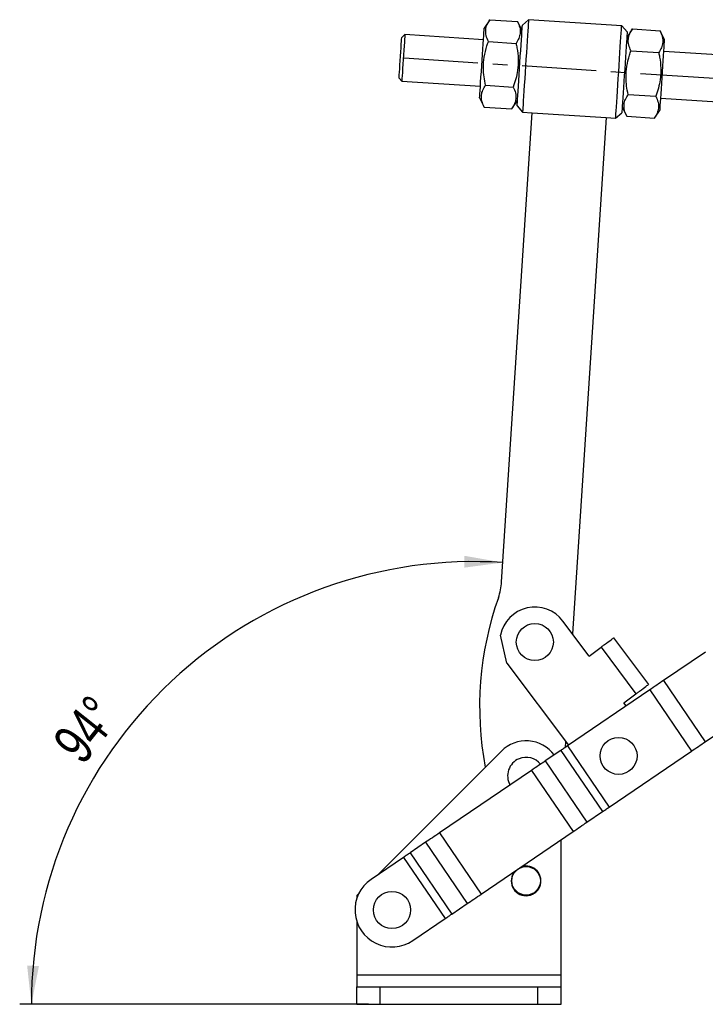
# Model space of a CAD drawing. Extents: x 32 to 364, y 17 to 289.
# Tile 3 of 7: x 32 to 91, y 193 to 277. Entities that reach past the tile are written whole.
import ezdxf

# ---------------------------------------------------------------- set-up
doc = ezdxf.new("R2010")
doc.units = 0
doc.linetypes.add('CENTERX2', pattern=[20.32, 12.7, -2.54, 2.54, -2.54])
doc.layers.get('0').update_dxf_attribs({"linetype": 'CONTINUOUS'})
doc.styles.add('SLDTEXTSTYLE0', font='TXT', dxfattribs={"width": 0.75})
doc.dimstyles.new('SLDDIMSTYLE4', dxfattribs={"dimtxt": 3.5, "dimasz": 3.302, "dimexe": 0, "dimexo": 0.0625, "dimgap": 0.875, "dimtad": 1, "dimdec": 4, "dimlfac": 2, "dimzin": 12, "dimtxsty": 'SLDTEXTSTYLE0', "dimsah": 1, "dimcen": 0.09, "dimazin": 3, "dimtfac": 1, "dimtdec": 0, "dimtofl": 0, "dimtmove": 0, "dimatfit": 3, "dimtolj": 1, "dimtzin": 12})

# ---------------------------------------------------------------- blocks, each defined once
blk = doc.blocks.new('_D_9')
at = {"color": 179, "linetype": 'CONTINUOUS'}
blk.add_line((62.192, 192.547), (32.275, 192.547), dxfattribs=at)
blk.add_arc((71.236, 192.547), 37.961, 86.27949, 180, dxfattribs=at)
for points in [[(73.7, 230.429), (70.409, 231.008), (70.387, 229.992)], [(33.275, 192.547), (33.926, 195.824), (32.911, 195.868)]]:
    blk.add_solid(points, dxfattribs=at)
at = {"color": 179, "linetype": 'CONTINUOUS', "insert": (34.932, 215.138, 0.05), "char_height": 3.5, "attachment_point": 1, "rotation": 51.47247, "style": 'SLDTEXTSTYLE0'}
blk.add_mtext('94°', dxfattribs=at)

msp = doc.modelspace()

# ---------------------------------------------------------------- linework, layer by layer
at = {"color": 7, "linetype": 'CONTINUOUS'}
for p, q in [((72.577576, 276.979663), (72.095029, 276.256673)), ((72.577576, 276.979663), (74.953327, 276.825175)), ((75.899987, 276.98005), (75.368596, 276.513547)), ((83.883127, 276.460931), (75.899987, 276.98005)), ((75.33818, 276.045785), (74.953327, 276.825175)), ((84.349628, 275.929541), (83.883127, 276.460931)), ((84.801759, 276.184768), (84.319211, 275.461778)), ((84.801759, 276.184768), (87.177509, 276.03028)), ((65.294365, 275.696792), (65.02867, 275.463537)), ((72.03014, 275.258787), (65.294365, 275.696792)), ((87.562362, 275.25089), (87.177509, 276.03028)), ((72.455818, 275.107228), (74.831569, 274.952747)), ((84.680001, 274.312333), (87.055752, 274.157845)), ((97.476397, 273.604103), (87.497473, 274.252996)), ((64.801556, 271.970913), (65.034807, 271.705218)), ((65.034807, 271.705218), (71.770581, 271.267213)), ((72.212302, 271.362365), (74.588053, 271.207877)), ((71.705692, 270.26932), (72.090544, 269.489929)), ((84.436485, 270.56747), (86.812235, 270.412982)), ((87.237915, 270.26143), (97.216839, 269.612529)), ((72.090544, 269.489929), (74.466295, 269.335442)), ((74.466295, 269.335442), (74.948843, 270.058431)), ((74.918426, 269.590669), (75.384927, 269.059278)), ((83.929875, 269.474425), (84.314727, 268.695035)), ((73.591561, 228.76639), (76.208188, 269.005746)), ((75.384927, 269.059278), (76.208188, 269.005746)), ((76.208188, 269.005746), (82.544805, 268.593699)), ((82.544805, 268.593699), (79.664915, 224.305783)), ((82.544805, 268.593699), (83.368067, 268.540159)), ((83.368067, 268.540159), (83.899458, 269.006662)), ((84.314727, 268.695035), (86.690478, 268.540547)), ((86.690478, 268.540547), (87.173024, 269.263536)), ((81.086472, 222.405188), (78.840406, 225.408137)), ((74.035691, 221.81443), (73.495781, 224.197001)), ((83.178524, 223.969948), (86.173279, 219.966019)), ((81.086472, 222.405188), (82.113479, 223.173343)), ((82.113479, 223.173343), (85.108234, 219.169414)), ((91.06168, 222.749427), (87.473119, 220.308844)), ((74.035691, 221.81443), (79.312815, 214.759017)), ((87.473119, 220.308844), (91.044148, 215.058107)), ((86.284466, 219.500442), (79.234303, 214.70562)), ((84.081226, 218.401261), (85.108234, 219.169414)), ((86.284466, 219.500442), (89.855498, 214.249704)), ((84.279157, 218.13663), (84.081226, 218.401261)), ((91.044148, 215.058107), (94.632709, 217.49869)), ((79.065612, 215.089523), (79.031689, 214.567824)), ((79.234303, 214.70562), (82.805333, 209.454883)), ((73.571129, 214.25747), (62.912421, 203.605099)), ((78.665818, 214.318995), (77.33299, 213.412537)), ((78.665818, 214.318995), (82.236848, 209.068256)), ((82.805333, 209.454883), (89.855498, 214.249704)), ((77.33299, 213.412537), (80.90402, 208.1618)), ((76.144339, 212.604134), (68.267287, 207.246947)), ((76.144339, 212.604134), (79.715369, 207.353397)), ((80.90402, 208.1618), (82.236848, 209.068256)), ((68.267287, 207.246947), (71.838317, 201.99621)), ((71.838317, 201.99621), (79.715369, 207.353397)), ((67.078636, 206.438545), (65.745809, 205.532087)), ((67.078636, 206.438545), (70.649666, 201.187807)), ((78.691819, 195.047466), (78.691819, 206.65728)), ((65.745809, 205.532087), (69.316838, 200.28135)), ((65.177323, 205.14546), (62.406304, 203.260888)), ((65.177323, 205.14546), (68.748353, 199.894723)), ((61.342379, 202.03599), (61.191819, 201.885519)), ((61.191819, 201.885519), (61.191819, 201.67505)), ((69.316838, 200.28135), (70.649666, 201.187807)), ((61.191819, 199.595988), (61.191819, 195.047466)), ((65.977333, 198.010151), (68.748353, 199.894723)), ((78.691819, 195.047466), (61.191819, 195.047466)), ((61.191819, 195.047466), (61.191819, 194.047466)), ((78.691819, 194.047466), (78.691819, 195.047466)), ((61.191819, 192.547466), (61.191819, 194.047466)), ((61.191819, 194.047466), (63.191818, 194.047466)), ((63.191818, 192.547466), (63.191818, 194.047466)), ((63.191818, 194.047466), (76.691819, 194.047466)), ((76.691819, 194.047466), (78.691819, 194.047466)), ((76.691819, 192.547466), (76.691819, 194.047466)), ((78.691819, 192.547466), (78.691819, 194.047466)), ((61.191819, 192.547466), (63.191818, 192.547466)), ((63.191818, 192.547466), (76.691819, 192.547466)), ((76.691819, 192.547466), (78.691819, 192.547466))]:
    msp.add_line(p, q, dxfattribs=at)
at = {"color": 179, "linetype": 'CENTERX2', "ltscale": 0.5}
msp.add_line((65.222663, 273.697227), (98.900641, 271.507264), dxfattribs=at)
at = {"color": 7, "linetype": 'CONTINUOUS', "flags": 128}
for points in [[(75.899987, 276.98005), (75.897366, 276.939735), (75.889556, 276.819624), (75.876715, 276.622154), (75.859105, 276.351355), (75.837085, 276.012727), (75.811103, 275.613167), (75.781688, 275.160812), (75.749439, 274.664864), (75.715012, 274.135434), (75.679107, 273.583286), (75.642457, 273.019664), (75.605807, 272.456043), (75.569902, 271.903895), (75.535475, 271.374457), (75.503226, 270.878517), (75.47381, 270.426162), (75.447829, 270.026602), (75.425809, 269.687973), (75.408199, 269.417167), (75.395359, 269.219704), (75.387548, 269.099586), (75.384927, 269.059278)], [(71.705692, 270.26932), (71.708347, 270.310149), (71.71624, 270.431526), (71.729154, 270.630137), (71.74674, 270.90057), (71.768515, 271.235437), (71.793887, 271.625616), (71.822163, 272.060454), (71.852572, 272.528097), (71.884285, 273.015783), (71.916436, 273.510218), (71.948149, 273.997903), (71.978558, 274.465546), (72.006834, 274.900385), (72.032206, 275.290564), (72.053981, 275.62543), (72.071566, 275.895857), (72.084481, 276.094474), (72.092374, 276.215844), (72.095029, 276.256673)], [(74.918426, 269.590669), (74.919911, 269.613505), (74.926471, 269.714401), (74.93812, 269.893535), (74.954582, 270.146698), (74.975473, 270.46796), (75.000302, 270.849795), (75.028488, 271.283247), (75.05937, 271.758162), (75.092224, 272.263408), (75.126281, 272.787139), (75.160741, 273.317077), (75.194797, 273.840808), (75.227652, 274.346054), (75.258534, 274.820969), (75.28672, 275.254421), (75.311549, 275.636256), (75.33244, 275.957518), (75.348902, 276.210681), (75.36055, 276.389815), (75.367111, 276.490711), (75.368596, 276.513547)], [(83.368067, 268.540159), (83.370687, 268.580474), (83.378498, 268.700585), (83.391339, 268.898055), (83.408949, 269.168862), (83.430968, 269.507491), (83.45695, 269.907043), (83.486365, 270.359405), (83.518615, 270.855345), (83.553042, 271.384776), (83.588946, 271.936924), (83.625597, 272.500545), (83.662247, 273.064167), (83.698152, 273.616314), (83.732579, 274.145753), (83.764828, 274.641693), (83.794244, 275.094048), (83.820226, 275.493607), (83.842245, 275.832236), (83.859854, 276.103042), (83.872695, 276.300513), (83.880505, 276.420623), (83.883127, 276.460931), (83.883127, 276.460931)], [(64.801556, 271.970913), (64.802462, 271.984846), (64.808173, 272.072666), (64.818884, 272.237383), (64.834095, 272.471302), (64.853094, 272.763476), (64.874993, 273.100242), (64.898768, 273.465865), (64.923307, 273.843237), (64.947463, 274.214715), (64.970107, 274.562933), (64.990179, 274.871611), (65.006741, 275.126309), (65.019018, 275.315114), (65.026438, 275.429212), (65.02867, 275.463537)], [(65.294365, 275.696792), (65.294347, 275.696502), (65.29125, 275.64887), (65.282966, 275.521495), (65.269837, 275.319584), (65.252398, 275.051408), (65.231365, 274.727948), (65.207597, 274.362445), (65.182069, 273.969859), (65.155825, 273.566269), (65.129939, 273.168192), (65.105473, 272.791937), (65.083426, 272.452891), (65.064702, 272.164949), (65.050067, 271.939889), (65.040121, 271.786929), (65.03527, 271.712333), (65.034807, 271.705218)], [(84.349628, 275.929541), (84.348143, 275.906705), (84.341583, 275.805809), (84.329935, 275.626682), (84.313472, 275.373519), (84.292581, 275.05225), (84.267752, 274.670415), (84.239566, 274.236963), (84.208684, 273.762048), (84.17583, 273.256801), (84.141773, 272.73307), (84.107313, 272.203133), (84.073257, 271.679402), (84.040402, 271.174156), (84.00952, 270.699241), (83.981334, 270.265788), (83.956505, 269.883953), (83.935614, 269.562692), (83.919152, 269.309529), (83.907504, 269.130394), (83.900942, 269.029499), (83.899458, 269.006662)], [(87.173024, 269.263536), (87.17568, 269.304365), (87.183572, 269.425743), (87.196488, 269.624353), (87.214073, 269.894779), (87.235847, 270.229653), (87.26122, 270.619825), (87.289495, 271.054663), (87.319905, 271.522306), (87.351618, 272.009999), (87.383769, 272.504427), (87.415481, 272.99212), (87.44589, 273.459755), (87.474167, 273.894601), (87.499538, 274.284773), (87.521315, 274.619647), (87.5389, 274.890073), (87.551813, 275.088683), (87.559707, 275.210061), (87.562362, 275.25089), (87.562362, 275.25089)], [(82.423784, 223.405436), (82.58156, 223.523446), (82.727469, 223.632582), (82.857813, 223.730073), (82.969285, 223.813449), (83.05906, 223.880597), (83.124862, 223.929812), (83.165023, 223.959849), (83.178524, 223.969948)], [(82.423784, 223.405436), (82.385928, 223.377124), (82.347702, 223.348532), (82.309156, 223.3197), (82.270342, 223.290669), (82.231314, 223.261478), (82.192125, 223.232167), (82.152828, 223.202775), (82.113479, 223.173343)], [(85.418538, 219.401509), (85.576314, 219.519519), (85.722225, 219.628651), (85.852567, 219.726142), (85.964041, 219.80952), (86.053815, 219.876666), (86.119616, 219.925883), (86.159777, 219.955922), (86.173279, 219.966019)], [(87.473119, 220.308844), (87.335922, 220.215537), (87.194221, 220.119166), (87.048625, 220.020147), (86.899757, 219.918902), (86.748255, 219.815866), (86.594768, 219.711477), (86.43995, 219.606186), (86.284466, 219.500442)], [(85.108234, 219.169414), (85.147584, 219.198848), (85.18688, 219.228238), (85.226068, 219.257551), (85.265096, 219.28674), (85.30391, 219.315771), (85.342456, 219.344603), (85.380684, 219.373195), (85.418538, 219.401509)], [(79.234303, 214.70562), (79.159941, 214.655048), (79.085898, 214.604691), (79.012491, 214.554767), (78.940034, 214.505488), (78.868836, 214.457067), (78.799203, 214.409709), (78.731433, 214.36362), (78.665818, 214.318995)], [(89.855498, 214.249704), (90.01098, 214.355449), (90.165798, 214.46074), (90.319285, 214.565127), (90.470789, 214.668164), (90.619655, 214.769409), (90.765251, 214.868429), (90.906951, 214.964798), (91.044148, 215.058107)], [(77.33299, 213.412537), (77.195793, 213.319229), (77.054093, 213.22286), (76.908497, 213.12384), (76.75963, 213.022594), (76.608128, 212.919558), (76.454639, 212.81517), (76.299822, 212.709878), (76.144339, 212.604134)], [(82.236848, 209.068256), (82.302464, 209.112881), (82.370233, 209.158972), (82.439866, 209.206328), (82.511064, 209.254751), (82.583521, 209.30403), (82.656928, 209.353954), (82.730971, 209.404311), (82.805333, 209.454883)], [(79.715369, 207.353397), (79.870852, 207.459141), (80.025669, 207.564433), (80.179158, 207.66882), (80.33066, 207.771857), (80.479528, 207.873103), (80.625123, 207.972121), (80.766823, 208.068492), (80.90402, 208.1618)], [(68.267287, 207.246947), (68.111804, 207.141202), (67.956987, 207.035912), (67.803498, 206.931523), (67.651996, 206.828487), (67.503128, 206.727242), (67.357533, 206.628222), (67.215833, 206.531852), (67.078636, 206.438545)], [(65.745809, 205.532087), (65.680192, 205.487462), (65.612423, 205.441372), (65.54279, 205.394015), (65.471593, 205.345593), (65.399135, 205.296315), (65.325728, 205.24639), (65.251685, 205.196034), (65.177323, 205.14546)], [(70.649666, 201.187807), (70.786863, 201.281115), (70.928563, 201.377484), (71.074158, 201.476505), (71.223026, 201.57775), (71.374528, 201.680786), (71.528017, 201.785174), (71.682834, 201.890465), (71.838317, 201.99621)], [(68.748353, 199.894723), (68.822714, 199.945296), (68.896757, 199.995652), (68.970165, 200.045577), (69.042623, 200.094856), (69.11382, 200.143277), (69.183453, 200.190634), (69.251222, 200.236724), (69.316838, 200.28135)]]:
    msp.add_lwpolyline(points, dxfattribs=at)
at = {"color": 7, "linetype": 'CONTINUOUS'}
for centre, radius in [((76.438048, 223.611283), 1.5875), ((83.616805, 213.846465), 1.5875), ((75.691819, 203.135519), 1.225), ((64.191819, 200.635519), 1.5875)]:
    msp.add_circle(centre, radius, dxfattribs=at)
for centre, radius, start, end in [((68.602099, 229.090839), 5, 340.42282759, 356.27949064), ((99.553074, 218.083585), 27.85, 160.42282759, 190.76742032), ((76.438048, 223.611283), 3, 36.79479988, 168.74127548), ((75.691819, 212.135519), 3, 36.7607754, 134.98296377), ((75.691819, 212.135519), 1.5875, 39.02584217, 112.52267359), ((75.691819, 212.135519), 1.5875, 112.52267359, 209.41344639), ((75.691819, 203.135519), 1.275, 270, 108.12071033), ((75.691819, 203.135519), 1.275, 140.31857823, 270), ((64.191819, 200.635519), 3.175, 124.21964428, 304.21964428)]:
    msp.add_arc(centre, radius, start, end, dxfattribs=at)
for points, knots in [([(72.455818, 275.107228), (72.382722, 275.275183), (72.234944, 275.614736), (72.204719, 276.105547), (72.3258, 276.564989), (72.49314, 276.840597), (72.577576, 276.979663)], [0, 0, 0, 0, 0.264603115, 0.53494277, 0.765340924, 1, 1, 1, 1]), ([(74.953327, 276.825175), (75.026423, 276.657222), (75.174201, 276.317675), (75.204426, 275.826863), (75.083345, 275.367421), (74.916005, 275.091814), (74.831569, 274.952747)], [0, 0, 0, 0, 0.264602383, 0.534942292, 0.765340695, 1, 1, 1, 1]), ([(84.680001, 274.312333), (84.606905, 274.480285), (84.459126, 274.819831), (84.428902, 275.310656), (84.549982, 275.770084), (84.717322, 276.045698), (84.801759, 276.184768)], [0, 0, 0, 0, 0.264602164, 0.5349428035, 0.7653399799, 1, 1, 1, 1]), ([(87.177509, 276.03028), (87.250606, 275.862327), (87.398384, 275.52278), (87.428609, 275.031967), (87.307527, 274.572527), (87.140188, 274.296914), (87.055752, 274.157845)], [0, 0, 0, 0, 0.264602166, 0.534941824, 0.765340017, 1, 1, 1, 1]), ([(72.212302, 271.362365), (72.165163, 271.601676), (72.07043, 272.082611), (72.011974, 272.892524), (72.07746, 273.788589), (72.26241, 274.549201), (72.412893, 274.983377), (72.455818, 275.107228)], [0, 0, 0, 0, 0.192050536, 0.385956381, 0.637933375, 0.896719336, 1, 1, 1, 1]), ([(74.831569, 274.952747), (74.858094, 274.824378), (74.94943, 274.382359), (75.035588, 273.604575), (74.986669, 272.709795), (74.822691, 271.906202), (74.666563, 271.441538), (74.588053, 271.207877)], [0, 0, 0, 0, 0.103281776, 0.355633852, 0.614040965, 0.805916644, 1, 1, 1, 1]), ([(84.436485, 270.56747), (84.389346, 270.806781), (84.294612, 271.287716), (84.236156, 272.097629), (84.301643, 272.993694), (84.486592, 273.754306), (84.637075, 274.188482), (84.680001, 274.312333)], [0, 0, 0, 0, 0.192050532, 0.385956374, 0.637933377, 0.896719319, 1, 1, 1, 1]), ([(87.055752, 274.157845), (87.082277, 274.029478), (87.173615, 273.587462), (87.25977, 272.80968), (87.210851, 271.9149), (87.046873, 271.111307), (86.890745, 270.646643), (86.812235, 270.412982)], [0, 0, 0, 0, 0.103280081, 0.355632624, 0.614040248, 0.805916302, 1, 1, 1, 1]), ([(72.090544, 269.489929), (72.017448, 269.657882), (71.86967, 269.997429), (71.839445, 270.488242), (71.960526, 270.947682), (72.127866, 271.223295), (72.212302, 271.362365)], [0, 0, 0, 0, 0.264602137, 0.534941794, 0.765339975, 1, 1, 1, 1]), ([(74.588053, 271.207877), (74.661149, 271.039924), (74.808928, 270.700377), (74.839152, 270.209564), (74.718071, 269.750124), (74.550732, 269.474511), (74.466295, 269.335442)], [0, 0, 0, 0, 0.264602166, 0.534941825, 0.765339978, 1, 1, 1, 1]), ([(84.314727, 268.695035), (84.241631, 268.862987), (84.093852, 269.202534), (84.063628, 269.693347), (84.184709, 270.152787), (84.352048, 270.4284), (84.436485, 270.56747)], [0, 0, 0, 0, 0.264602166, 0.534941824, 0.765340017, 1, 1, 1, 1]), ([(86.812235, 270.412982), (86.885332, 270.24503), (87.03311, 269.905484), (87.063335, 269.414659), (86.942253, 268.955231), (86.774914, 268.679617), (86.690478, 268.540547)], [0, 0, 0, 0, 0.2646021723, 0.5349428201, 0.7653400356, 1, 1, 1, 1])]:
    msp.add_open_spline(points, degree=3, knots=knots, dxfattribs=at)

# ---------------------------------------------------------------- dimensions: what is measured, and where the dimension line sits
at = {"color": 179, "linetype": 'CONTINUOUS'}
dim = msp.add_angular_dim_2l(base=(45.279319, 220.247235), line1=((63.191819, 192.547466), (76.691819, 192.547466)), line2=((76.208188, 269.005744), (73.591561, 228.766391)), dimstyle='SLDDIMSTYLE4', dxfattribs=at)
dim.commit()
dim.dimension.update_dxf_attribs({"geometry": '_D_9', "text_midpoint": (41.539056, 216.193085), "dimtype": 162})

doc.saveas('drawing.dxf')
